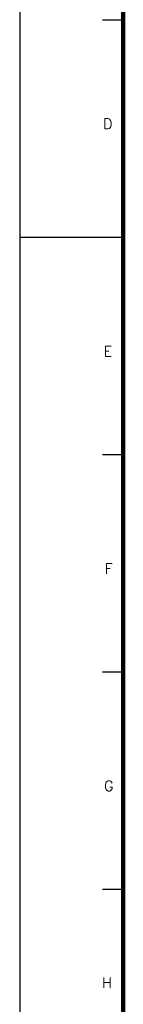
# Model space of a CAD drawing. Header units: millimetres. Extents: x 664 to 730045, y -4 to 80.
# Tile 33 of 78: x 664.25 to 666.75, y 40.85 to 64.66. Entities that reach past the tile are written whole.
import ezdxf

# ---------------------------------------------------------------- set-up
doc = ezdxf.new("R2010")
doc.units = ezdxf.units.MM
doc.header["$MEASUREMENT"] = 0
doc.layers.add('Margem', color=4, linetype='Continuous')
doc.styles.add('ROMANS', font='ROMANS')

msp = doc.modelspace()

# ---------------------------------------------------------------- linework, layer by layer
at = {"layer": 'Margem', "color": 1}
for p, q in [((664.2538, 80.4197), (664.2538, -3.6803)), ((666.7538, 64.651), (666.2538, 64.651)), ((666.7538, 59.3947), (664.2538, 59.3947)), ((666.7538, 54.1385), (666.2538, 54.1385)), ((666.7538, 48.8822), (666.2538, 48.8822)), ((666.7538, 43.626), (666.2538, 43.626))]:
    msp.add_line(p, q, dxfattribs=at)
at = {"layer": 'Margem', "lineweight": 100}
msp.add_line((666.7538, -2.6803), (666.7538, 79.4197), dxfattribs=at)

# ---------------------------------------------------------------- texts
at = {"layer": 'Margem', "color": 1, "char_height": 0.25, "attachment_point": 8, "line_spacing_factor": 0.798, "style": 'ROMANS'}
for s, insert, width in [('D', (666.3801, 62.0206), 0.960097), ('E', (666.3801, 56.5166), 0.888739), ('F', (666.4036, 51.2604), 0.810893), ('G', (666.4036, 46.0041), 1.031456), ('H', (666.3624, 41.2463), 0.960097)]:
    msp.add_mtext(s, dxfattribs=dict(at, insert=insert, width=width))

doc.saveas('drawing.dxf')
